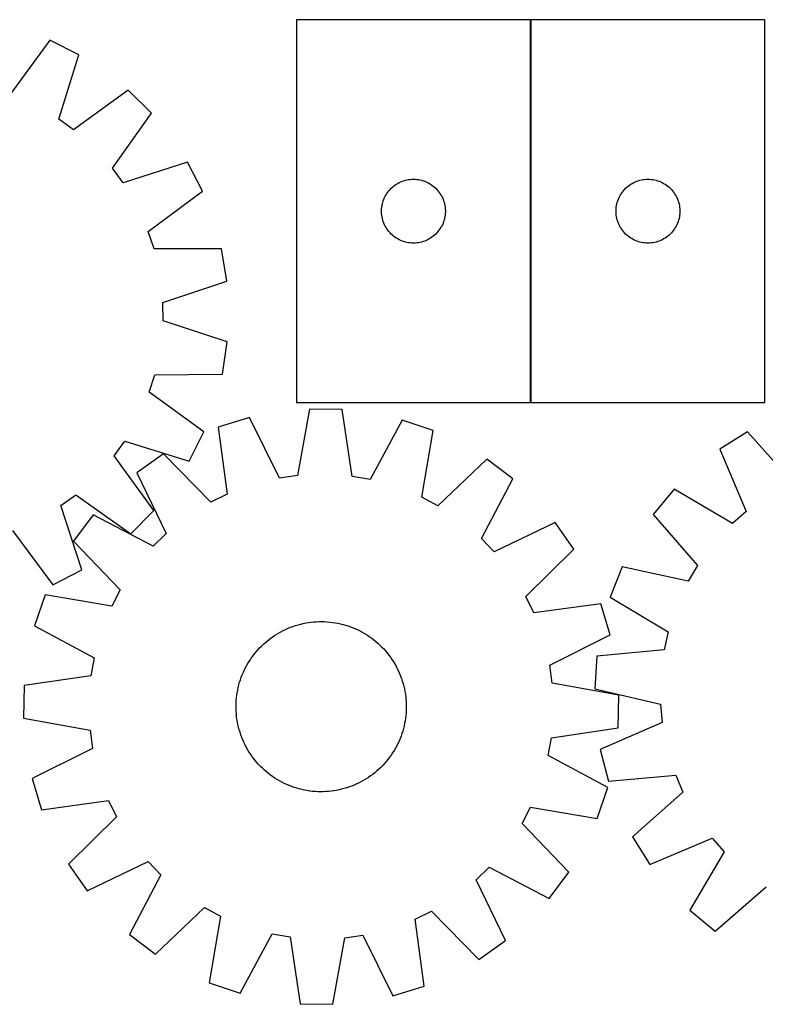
# Model space of a CAD drawing. Header units: millimetres. Extents: x 7 to 1492, y 7 to 471.
# Tile 2 of 5: x 350 to 700, y 7 to 469. Entities that reach past the tile are written whole.
import ezdxf

# ---------------------------------------------------------------- set-up
doc = ezdxf.new("R2010")
doc.units = ezdxf.units.MM
doc.layers.add('COMMON', color=5, linetype='CONTINUOUS', true_color=0x0000ff)
doc.layers.add('CUT', color=7, linetype='CONTINUOUS', true_color=0x000000)

msp = doc.modelspace()

# ---------------------------------------------------------------- linework, layer by layer
at = {"layer": 'COMMON'}
msp.add_line((590.084995, 469.319155), (590.084995, 289.319155), dxfattribs=at)
at = {"layer": 'CUT'}
for p, q in [((589.984995, 469.319155), (479.984995, 469.319155)), ((479.984995, 469.319155), (479.984995, 289.319155)), ((589.984995, 289.319155), (589.984995, 469.319155)), ((700.184996, 469.319155), (590.184996, 469.319155)), ((590.184996, 469.319155), (590.184996, 289.319155)), ((700.184996, 289.319155), (700.184996, 469.319155)), ((364.023028, 459.771036), (345.357792, 434.069213)), ((377.771878, 452.864539), (364.023028, 459.771036)), ((368.296444, 422.546378), (377.771878, 452.864539)), ((400.955978, 436.222324), (375.261983, 417.546314)), ((411.897686, 425.405228), (400.955978, 436.222324)), ((375.261983, 417.546314), (368.296444, 422.546378)), ((393.517186, 399.499013), (411.897686, 425.405228)), ((398.596702, 392.591199), (393.517186, 399.499013)), ((428.804348, 402.41326), (398.596702, 392.591199)), ((435.867864, 388.744416), (428.804348, 402.41326)), ((529.693713, 393.354907), (530.423272, 393.608686)), ((530.423272, 393.608686), (531.164928, 393.824571)), ((531.164928, 393.824571), (531.916714, 394.00199)), ((531.916714, 394.00199), (532.676636, 394.140473)), ((532.676636, 394.140473), (533.44268, 394.239653)), ((533.44268, 394.239653), (534.212813, 394.299266)), ((534.212813, 394.299266), (534.984995, 394.319155)), ((534.984995, 394.319155), (535.757176, 394.299266)), ((535.757176, 394.299266), (536.52731, 394.239653)), ((536.52731, 394.239653), (537.293353, 394.140473)), ((537.293353, 394.140473), (538.053276, 394.00199)), ((538.053276, 394.00199), (538.805061, 393.824571)), ((538.805061, 393.824571), (539.546717, 393.608686)), ((539.546717, 393.608686), (540.276276, 393.354907)), ((639.893714, 393.354907), (640.623273, 393.608686)), ((640.623273, 393.608686), (641.364929, 393.824571)), ((641.364929, 393.824571), (642.116715, 394.00199)), ((642.116715, 394.00199), (642.876637, 394.140473)), ((642.876637, 394.140473), (643.642681, 394.239653)), ((643.642681, 394.239653), (644.412814, 394.299266)), ((644.412814, 394.299266), (645.184996, 394.319155)), ((645.184996, 394.319155), (645.957177, 394.299266)), ((645.957177, 394.299266), (646.727311, 394.239653)), ((646.727311, 394.239653), (647.493354, 394.140473)), ((647.493354, 394.140473), (648.253277, 394.00199)), ((648.253277, 394.00199), (649.005062, 393.824571)), ((649.005062, 393.824571), (649.746718, 393.608686)), ((649.746718, 393.608686), (650.476277, 393.354907)), ((522.987406, 388.322369), (523.466788, 388.928052)), ((523.466788, 388.928052), (523.976714, 389.508255)), ((523.976714, 389.508255), (524.515832, 390.061438)), ((524.515832, 390.061438), (525.082713, 390.586134)), ((525.082713, 390.586134), (525.675852, 391.080952)), ((525.675852, 391.080952), (526.293678, 391.54458)), ((526.293678, 391.54458), (526.934552, 391.975788)), ((526.934552, 391.975788), (527.596774, 392.373433)), ((527.596774, 392.373433), (528.278588, 392.736461)), ((528.278588, 392.736461), (528.978186, 393.063908)), ((528.978186, 393.063908), (529.693713, 393.354907)), ((540.276276, 393.354907), (540.991803, 393.063908)), ((540.991803, 393.063908), (541.691401, 392.736461)), ((541.691401, 392.736461), (542.373216, 392.373433)), ((542.373216, 392.373433), (543.035437, 391.975788)), ((543.035437, 391.975788), (543.676311, 391.54458)), ((543.676311, 391.54458), (544.294137, 391.080952)), ((544.294137, 391.080952), (544.887276, 390.586134)), ((544.887276, 390.586134), (545.454157, 390.061438)), ((545.454157, 390.061438), (545.993275, 389.508255)), ((545.993275, 389.508255), (546.503201, 388.928052)), ((546.503201, 388.928052), (546.982583, 388.322369)), ((633.187407, 388.322369), (633.666789, 388.928052)), ((633.666789, 388.928052), (634.176715, 389.508255)), ((634.176715, 389.508255), (634.715833, 390.061438)), ((634.715833, 390.061438), (635.282714, 390.586134)), ((635.282714, 390.586134), (635.875853, 391.080952)), ((635.875853, 391.080952), (636.493679, 391.54458)), ((636.493679, 391.54458), (637.134553, 391.975788)), ((637.134553, 391.975788), (637.796775, 392.373433)), ((637.796775, 392.373433), (638.478589, 392.736461)), ((638.478589, 392.736461), (639.178187, 393.063908)), ((639.178187, 393.063908), (639.893714, 393.354907)), ((650.476277, 393.354907), (651.191804, 393.063908)), ((651.191804, 393.063908), (651.891402, 392.736461)), ((651.891402, 392.736461), (652.573217, 392.373433)), ((652.573217, 392.373433), (653.235438, 391.975788)), ((653.235438, 391.975788), (653.876312, 391.54458)), ((653.876312, 391.54458), (654.494138, 391.080952)), ((654.494138, 391.080952), (655.087277, 390.586134)), ((655.087277, 390.586134), (655.654158, 390.061438)), ((655.654158, 390.061438), (656.193276, 389.508255)), ((656.193276, 389.508255), (656.703202, 388.928052)), ((656.703202, 388.928052), (657.182584, 388.322369)), ((410.381509, 369.786028), (435.867864, 388.744416)), ((520.582746, 383.511439), (520.817656, 384.247291)), ((520.817656, 384.247291), (521.090135, 384.970073)), ((521.090135, 384.970073), (521.399461, 385.677871)), ((521.399461, 385.677871), (521.744813, 386.368806)), ((521.744813, 386.368806), (522.125275, 387.041047)), ((522.125275, 387.041047), (522.539839, 387.692811)), ((522.539839, 387.692811), (522.987406, 388.322369)), ((546.982583, 388.322369), (547.43015, 387.692811)), ((547.43015, 387.692811), (547.844714, 387.041047)), ((547.844714, 387.041047), (548.225177, 386.368806)), ((548.225177, 386.368806), (548.570529, 385.677871)), ((548.570529, 385.677871), (548.879854, 384.970073)), ((548.879854, 384.970073), (549.152333, 384.247291)), ((549.152333, 384.247291), (549.387243, 383.511439)), ((630.782747, 383.511439), (631.017657, 384.247291)), ((631.017657, 384.247291), (631.290136, 384.970073)), ((631.290136, 384.970073), (631.599462, 385.677871)), ((631.599462, 385.677871), (631.944814, 386.368806)), ((631.944814, 386.368806), (632.325276, 387.041047)), ((632.325276, 387.041047), (632.73984, 387.692811)), ((632.73984, 387.692811), (633.187407, 388.322369)), ((657.182584, 388.322369), (657.630151, 387.692811)), ((657.630151, 387.692811), (658.044715, 387.041047)), ((658.044715, 387.041047), (658.425178, 386.368806)), ((658.425178, 386.368806), (658.77053, 385.677871)), ((658.77053, 385.677871), (659.079855, 384.970073)), ((659.079855, 384.970073), (659.352334, 384.247291)), ((659.352334, 384.247291), (659.587244, 383.511439)), ((519.989968, 379.705374), (520.029732, 380.476787)), ((519.989968, 378.932936), (519.989968, 379.705374)), ((520.029732, 380.476787), (520.109154, 381.24513)), ((520.109154, 381.24513), (520.228025, 382.008366)), ((520.228025, 382.008366), (520.386029, 382.764471)), ((520.386029, 382.764471), (520.582746, 383.511439)), ((549.387243, 383.511439), (549.58396, 382.764471)), ((549.58396, 382.764471), (549.741964, 382.008366)), ((549.741964, 382.008366), (549.860835, 381.24513)), ((549.860835, 381.24513), (549.940257, 380.476787)), ((549.940257, 380.476787), (549.980022, 379.705374)), ((549.980022, 379.705374), (549.980022, 378.932936)), ((630.189969, 379.705374), (630.229733, 380.476787)), ((630.189969, 378.932936), (630.189969, 379.705374)), ((630.229733, 380.476787), (630.309155, 381.24513)), ((630.309155, 381.24513), (630.428026, 382.008366)), ((630.428026, 382.008366), (630.58603, 382.764471)), ((630.58603, 382.764471), (630.782747, 383.511439)), ((659.587244, 383.511439), (659.783961, 382.764471)), ((659.783961, 382.764471), (659.941965, 382.008366)), ((659.941965, 382.008366), (660.060836, 381.24513)), ((660.060836, 381.24513), (660.140258, 380.476787)), ((660.140258, 380.476787), (660.180023, 379.705374)), ((660.180023, 379.705374), (660.180023, 378.932936)), ((520.029732, 378.161523), (519.989968, 378.932936)), ((520.109154, 377.393179), (520.029732, 378.161523)), ((520.228025, 376.629943), (520.109154, 377.393179)), ((520.386029, 375.873839), (520.228025, 376.629943)), ((520.582746, 375.12687), (520.386029, 375.873839)), ((520.817656, 374.391019), (520.582746, 375.12687)), ((549.387243, 375.12687), (549.152333, 374.391019)), ((549.58396, 375.873839), (549.387243, 375.12687)), ((549.741964, 376.629943), (549.58396, 375.873839)), ((549.860835, 377.393179), (549.741964, 376.629943)), ((549.940257, 378.161523), (549.860835, 377.393179)), ((549.980022, 378.932936), (549.940257, 378.161523)), ((630.229733, 378.161523), (630.189969, 378.932936)), ((630.309155, 377.393179), (630.229733, 378.161523)), ((630.428026, 376.629943), (630.309155, 377.393179)), ((630.58603, 375.873839), (630.428026, 376.629943)), ((630.782747, 375.12687), (630.58603, 375.873839)), ((631.017657, 374.391019), (630.782747, 375.12687)), ((659.587244, 375.12687), (659.352334, 374.391019)), ((659.783961, 375.873839), (659.587244, 375.12687)), ((659.941965, 376.629943), (659.783961, 375.873839)), ((660.060836, 377.393179), (659.941965, 376.629943)), ((660.140258, 378.161523), (660.060836, 377.393179)), ((660.180023, 378.932936), (660.140258, 378.161523)), ((521.090135, 373.668236), (520.817656, 374.391019)), ((521.399461, 372.960439), (521.090135, 373.668236)), ((521.744813, 372.269504), (521.399461, 372.960439)), ((522.125275, 371.597263), (521.744813, 372.269504)), ((522.539839, 370.945499), (522.125275, 371.597263)), ((522.987406, 370.315941), (522.539839, 370.945499)), ((523.466788, 369.710257), (522.987406, 370.315941)), ((546.982583, 370.315941), (546.503201, 369.710257)), ((547.43015, 370.945499), (546.982583, 370.315941)), ((547.844714, 371.597263), (547.43015, 370.945499)), ((548.225177, 372.269504), (547.844714, 371.597263)), ((548.570529, 372.960439), (548.225177, 372.269504)), ((548.879854, 373.668236), (548.570529, 372.960439)), ((549.152333, 374.391019), (548.879854, 373.668236)), ((631.290136, 373.668236), (631.017657, 374.391019)), ((631.599462, 372.960439), (631.290136, 373.668236)), ((631.944814, 372.269504), (631.599462, 372.960439)), ((632.325276, 371.597263), (631.944814, 372.269504)), ((632.73984, 370.945499), (632.325276, 371.597263)), ((633.187407, 370.315941), (632.73984, 370.945499)), ((633.666789, 369.710257), (633.187407, 370.315941)), ((657.182584, 370.315941), (656.703202, 369.710257)), ((657.630151, 370.945499), (657.182584, 370.315941)), ((658.044715, 371.597263), (657.630151, 370.945499)), ((658.425178, 372.269504), (658.044715, 371.597263)), ((658.77053, 372.960439), (658.425178, 372.269504)), ((659.079855, 373.668236), (658.77053, 372.960439)), ((659.352334, 374.391019), (659.079855, 373.668236)), ((413.077784, 361.64665), (410.381509, 369.786028)), ((523.976714, 369.130055), (523.466788, 369.710257)), ((524.515832, 368.576872), (523.976714, 369.130055)), ((525.082713, 368.052176), (524.515832, 368.576872)), ((525.675852, 367.557358), (525.082713, 368.052176)), ((526.293678, 367.09373), (525.675852, 367.557358)), ((526.934552, 366.662521), (526.293678, 367.09373)), ((527.596774, 366.264876), (526.934552, 366.662521)), ((528.278588, 365.901849), (527.596774, 366.264876)), ((528.978186, 365.574401), (528.278588, 365.901849)), ((541.691401, 365.901849), (540.991803, 365.574401)), ((542.373216, 366.264876), (541.691401, 365.901849)), ((543.035437, 366.662521), (542.373216, 366.264876)), ((543.676311, 367.09373), (543.035437, 366.662521)), ((544.294137, 367.557358), (543.676311, 367.09373)), ((544.887276, 368.052176), (544.294137, 367.557358)), ((545.454157, 368.576872), (544.887276, 368.052176)), ((545.993275, 369.130055), (545.454157, 368.576872)), ((546.503201, 369.710257), (545.993275, 369.130055)), ((634.176715, 369.130055), (633.666789, 369.710257)), ((634.715833, 368.576872), (634.176715, 369.130055)), ((635.282714, 368.052176), (634.715833, 368.576872)), ((635.875853, 367.557358), (635.282714, 368.052176)), ((636.493679, 367.09373), (635.875853, 367.557358)), ((637.134553, 366.662521), (636.493679, 367.09373)), ((637.796775, 366.264876), (637.134553, 366.662521)), ((638.478589, 365.901849), (637.796775, 366.264876)), ((639.178187, 365.574401), (638.478589, 365.901849)), ((651.891402, 365.901849), (651.191804, 365.574401)), ((652.573217, 366.264876), (651.891402, 365.901849)), ((653.235438, 366.662521), (652.573217, 366.264876)), ((653.876312, 367.09373), (653.235438, 366.662521)), ((654.494138, 367.557358), (653.876312, 367.09373)), ((655.087277, 368.052176), (654.494138, 367.557358)), ((655.654158, 368.576872), (655.087277, 368.052176)), ((656.193276, 369.130055), (655.654158, 368.576872)), ((656.703202, 369.710257), (656.193276, 369.130055)), ((444.842146, 361.653309), (413.077784, 361.64665)), ((447.336044, 346.47072), (444.842146, 361.653309)), ((529.693713, 365.283403), (528.978186, 365.574401)), ((530.423272, 365.029624), (529.693713, 365.283403)), ((531.164928, 364.813739), (530.423272, 365.029624)), ((531.916714, 364.63632), (531.164928, 364.813739)), ((532.676636, 364.497836), (531.916714, 364.63632)), ((533.44268, 364.398657), (532.676636, 364.497836)), ((534.212813, 364.339043), (533.44268, 364.398657)), ((534.984995, 364.319155), (534.212813, 364.339043)), ((535.757176, 364.339043), (534.984995, 364.319155)), ((536.52731, 364.398657), (535.757176, 364.339043)), ((537.293353, 364.497836), (536.52731, 364.398657)), ((538.053276, 364.63632), (537.293353, 364.497836)), ((538.805061, 364.813739), (538.053276, 364.63632)), ((539.546717, 365.029624), (538.805061, 364.813739)), ((540.276276, 365.283403), (539.546717, 365.029624)), ((540.991803, 365.574401), (540.276276, 365.283403)), ((639.893714, 365.283403), (639.178187, 365.574401)), ((640.623273, 365.029624), (639.893714, 365.283403)), ((641.364929, 364.813739), (640.623273, 365.029624)), ((642.116715, 364.63632), (641.364929, 364.813739)), ((642.876637, 364.497836), (642.116715, 364.63632)), ((643.642681, 364.398657), (642.876637, 364.497836)), ((644.412814, 364.339043), (643.642681, 364.398657)), ((645.184996, 364.319155), (644.412814, 364.339043)), ((645.957177, 364.339043), (645.184996, 364.319155)), ((646.727311, 364.398657), (645.957177, 364.339043)), ((647.493354, 364.497836), (646.727311, 364.398657)), ((648.253277, 364.63632), (647.493354, 364.497836)), ((649.005062, 364.813739), (648.253277, 364.63632)), ((649.746718, 365.029624), (649.005062, 364.813739)), ((650.476277, 365.283403), (649.746718, 365.029624)), ((651.191804, 365.574401), (650.476277, 365.283403)), ((417.238616, 336.315938), (447.336044, 346.47072)), ((417.28772, 327.741735), (417.238616, 336.315938)), ((447.499482, 317.93234), (417.28772, 327.741735)), ((445.179641, 302.722183), (447.499482, 317.93234)), ((410.814412, 294.195302), (413.417286, 302.365028)), ((413.417286, 302.365028), (445.179641, 302.722183)), ((436.516235, 275.530066), (410.814412, 294.195302)), ((479.984995, 289.319155), (589.984995, 289.319155)), ((590.184996, 289.319155), (700.184996, 289.319155)), ((486.167226, 286.30011), (480.522292, 255.04136)), ((501.551291, 286.052946), (486.167226, 286.30011)), ((506.189147, 254.628989), (501.551291, 286.052946)), ((457.911658, 282.289037), (443.204165, 277.770167)), ((443.204165, 277.770167), (447.494999, 246.296948)), ((472.033058, 253.836255), (457.911658, 282.289037)), ((529.663423, 281.136253), (514.635286, 253.151795)), ((544.21816, 276.147247), (529.663423, 281.136253)), ((429.609739, 261.781217), (436.516235, 275.530066)), ((538.918487, 244.828112), (544.21816, 276.147247)), ((691.96172, 275.645129), (678.955597, 267.424951)), ((713.055047, 251.895469), (691.96172, 275.645129)), ((394.291513, 264.291111), (399.291577, 271.25665)), ((399.291577, 271.25665), (429.609739, 261.781217)), ((412.967524, 238.597117), (394.291513, 264.291111)), ((417.571013, 265.223959), (404.979763, 256.381393)), ((439.793655, 242.527507), (417.571013, 265.223959)), ((678.955597, 267.424951), (691.355563, 238.180882)), ((569.435045, 262.784068), (546.494764, 240.813217)), ((581.735735, 253.541581), (569.435045, 262.784068)), ((404.979763, 256.381393), (418.786348, 227.774524)), ((480.522292, 255.04136), (472.033058, 253.836255)), ((514.635286, 253.151795), (506.189147, 254.628989)), ((567.017301, 225.393003), (581.735735, 253.541581)), ((369.336399, 240.956392), (376.244212, 246.035908)), ((376.244212, 246.035908), (402.150427, 227.655409)), ((447.494999, 246.296948), (439.793655, 242.527507)), ((657.513365, 248.591563), (647.683982, 236.754596)), ((684.91336, 232.522491), (657.513365, 248.591563)), ((379.158459, 210.748746), (369.336399, 240.956392)), ((546.494764, 240.813217), (538.918487, 244.828112)), ((384.478178, 236.52816), (375.235691, 224.22747)), ((412.626757, 221.809726), (384.478178, 236.52816)), ((402.150427, 227.655409), (412.967524, 238.597117)), ((647.683982, 236.754596), (668.513965, 212.773634)), ((691.355563, 238.180882), (684.91336, 232.522491)), ((601.588967, 233.039996), (572.982098, 219.233411)), ((610.431533, 220.448746), (601.588967, 233.039996)), ((346.531228, 229.171585), (365.489616, 203.685231)), ((418.786348, 227.774524), (412.626757, 221.809726)), ((375.235691, 224.22747), (397.206542, 201.28719)), ((572.982098, 219.233411), (567.017301, 225.393003)), ((587.735082, 198.226104), (610.431533, 220.448746)), ((365.489616, 203.685231), (379.158459, 210.748746)), ((633.111045, 212.216966), (627.42057, 197.921895)), ((664.135604, 205.401434), (633.111045, 212.216966)), ((668.513965, 212.773634), (664.135604, 205.401434)), ((361.872512, 199.010586), (356.883507, 184.455848)), ((393.191647, 193.710912), (361.872512, 199.010586)), ((397.206542, 201.28719), (393.191647, 193.710912)), ((591.504523, 190.524761), (587.735082, 198.226104)), ((622.977742, 194.815594), (591.504523, 190.524761)), ((627.496611, 180.108101), (622.977742, 194.815594)), ((627.42057, 197.921895), (654.641586, 181.551463)), ((480.769791, 184.908175), (481.984522, 185.229791)), ((481.984522, 185.229791), (483.208755, 185.513092)), ((483.208755, 185.513092), (484.441283, 185.7578)), ((484.441283, 185.7578), (485.680889, 185.963673)), ((485.680889, 185.963673), (486.92635, 186.130506)), ((486.92635, 186.130506), (488.176437, 186.258137)), ((488.176437, 186.258137), (489.429916, 186.346438)), ((489.429916, 186.346438), (490.68555, 186.395323)), ((490.68555, 186.395323), (491.9421, 186.404744)), ((491.9421, 186.404744), (493.198326, 186.374691)), ((493.198326, 186.374691), (494.452988, 186.305193)), ((494.452988, 186.305193), (495.704848, 186.19632)), ((495.704848, 186.19632), (496.952671, 186.048179)), ((496.952671, 186.048179), (498.195224, 185.860916)), ((498.195224, 185.860916), (499.431283, 185.634716)), ((499.431283, 185.634716), (500.659626, 185.369801)), ((500.659626, 185.369801), (501.879042, 185.066435)), ((356.883507, 184.455848), (384.867964, 169.427712)), ((470.458623, 180.354054), (471.535393, 181.001799)), ((471.535393, 181.001799), (472.631978, 181.615402)), ((472.631978, 181.615402), (473.747295, 182.194257)), ((473.747295, 182.194257), (474.880245, 182.737794)), ((474.880245, 182.737794), (476.029708, 183.245476)), ((476.029708, 183.245476), (477.194551, 183.716802)), ((477.194551, 183.716802), (478.373623, 184.151307)), ((478.373623, 184.151307), (479.565762, 184.548562)), ((479.565762, 184.548562), (480.769791, 184.908175)), ((501.879042, 185.066435), (503.088327, 184.724915)), ((503.088327, 184.724915), (504.286289, 184.345579)), ((504.286289, 184.345579), (505.471743, 183.928802)), ((505.471743, 183.928802), (506.643522, 183.474994)), ((506.643522, 183.474994), (507.800468, 182.984603)), ((507.800468, 182.984603), (508.94144, 182.458114)), ((508.94144, 182.458114), (510.065311, 181.896046)), ((510.065311, 181.896046), (511.170972, 181.298954)), ((511.170972, 181.298954), (512.257333, 180.667427)), ((512.257333, 180.667427), (513.323322, 180.002088)), ((654.641586, 181.551463), (652.755652, 173.187097)), ((464.472123, 175.788683), (465.408445, 176.626721)), ((465.408445, 176.626721), (466.370629, 177.434934)), ((466.370629, 177.434934), (467.357724, 178.212526)), ((467.357724, 178.212526), (468.368757, 178.958729)), ((468.368757, 178.958729), (469.40273, 179.672807)), ((469.40273, 179.672807), (470.458623, 180.354054)), ((513.323322, 180.002088), (514.367885, 179.303593)), ((514.367885, 179.303593), (515.389992, 178.572633)), ((515.389992, 178.572633), (516.388636, 177.809928)), ((516.388636, 177.809928), (517.362829, 177.016232)), ((517.362829, 177.016232), (518.311611, 176.192327)), ((518.311611, 176.192327), (519.234046, 175.339027)), ((599.043829, 165.986701), (627.496611, 180.108101)), ((460.209831, 171.181061), (461.003527, 172.155255)), ((461.003527, 172.155255), (461.827432, 173.104037)), ((461.827432, 173.104037), (462.680733, 174.026471)), ((462.680733, 174.026471), (463.562586, 174.921648)), ((463.562586, 174.921648), (464.472123, 175.788683)), ((519.234046, 175.339027), (520.129222, 174.457173)), ((520.129222, 174.457173), (520.996257, 173.547636)), ((520.996257, 173.547636), (521.834295, 172.611314)), ((521.834295, 172.611314), (522.642509, 171.64913)), ((522.642509, 171.64913), (523.420101, 170.662035)), ((652.755652, 173.187097), (621.143428, 170.081936)), ((384.867964, 169.427712), (383.39077, 160.981573)), ((456.720805, 165.963398), (457.352333, 167.049759)), ((457.352333, 167.049759), (458.017672, 168.115747)), ((458.017672, 168.115747), (458.716166, 169.16031)), ((458.716166, 169.16031), (459.447126, 170.182418)), ((459.447126, 170.182418), (460.209831, 171.181061)), ((523.420101, 170.662035), (524.166304, 169.651002)), ((524.166304, 169.651002), (524.880382, 168.617029)), ((524.880382, 168.617029), (525.561629, 167.561136)), ((525.561629, 167.561136), (526.209373, 166.484366)), ((621.143428, 170.081936), (620.148884, 154.728063)), ((454.544765, 161.435948), (455.035156, 162.592894)), ((455.035156, 162.592894), (455.561645, 163.733865)), ((455.561645, 163.733865), (456.123713, 164.857736)), ((456.123713, 164.857736), (456.720805, 165.963398)), ((526.209373, 166.484366), (526.822976, 165.387782)), ((526.822976, 165.387782), (527.401832, 164.272464)), ((527.401832, 164.272464), (527.945369, 163.139515)), ((527.945369, 163.139515), (528.453051, 161.990051)), ((528.453051, 161.990051), (528.924377, 160.825209)), ((600.248935, 157.497467), (599.043829, 165.986701)), ((383.39077, 160.981573), (351.966814, 156.343717)), ((452.953324, 156.671467), (453.294844, 157.880753)), ((453.294844, 157.880753), (453.67418, 159.078714)), ((453.67418, 159.078714), (454.090958, 160.264169)), ((454.090958, 160.264169), (454.544765, 161.435948)), ((528.924377, 160.825209), (529.358882, 159.646136)), ((529.358882, 159.646136), (529.756137, 158.453997)), ((529.756137, 158.453997), (530.115749, 157.249968)), ((631.507685, 151.852533), (600.248935, 157.497467)), ((351.966814, 156.343717), (351.719649, 140.959652)), ((451.97158, 151.745096), (452.158843, 152.98765)), ((452.158843, 152.98765), (452.385044, 154.223708)), ((452.385044, 154.223708), (452.649958, 155.452051)), ((452.649958, 155.452051), (452.953324, 156.671467)), ((530.115749, 157.249968), (530.437365, 156.035238)), ((530.437365, 156.035238), (530.720667, 154.811004)), ((530.720667, 154.811004), (530.965375, 153.578477)), ((530.965375, 153.578477), (531.171247, 152.33887)), ((620.148884, 154.728063), (651.09635, 147.570613)), ((451.645069, 147.990752), (451.714566, 149.245414)), ((451.714566, 149.245414), (451.823439, 150.497274)), ((451.823439, 150.497274), (451.97158, 151.745096)), ((531.171247, 152.33887), (531.338081, 151.093409)), ((531.338081, 151.093409), (531.465711, 149.843322)), ((531.465711, 149.843322), (531.554013, 148.589843)), ((531.554013, 148.589843), (531.602898, 147.334209)), ((631.26052, 136.468468), (631.507685, 151.852533)), ((451.615015, 146.734526), (451.645069, 147.990752)), ((451.624436, 145.477976), (451.615015, 146.734526)), ((451.673321, 144.222341), (451.624436, 145.477976)), ((451.761622, 142.968862), (451.673321, 144.222341)), ((531.512768, 143.566771), (531.403895, 142.314911)), ((531.582265, 144.821433), (531.512768, 143.566771)), ((531.612319, 146.077659), (531.582265, 144.821433)), ((531.602898, 147.334209), (531.612319, 146.077659)), ((651.09635, 147.570613), (651.887452, 139.032843)), ((351.719649, 140.959652), (382.978399, 135.314717)), ((451.889253, 141.718775), (451.761622, 142.968862)), ((452.056087, 140.473314), (451.889253, 141.718775)), ((452.261959, 139.233708), (452.056087, 140.473314)), ((452.506667, 138.00118), (452.261959, 139.233708)), ((531.06849, 139.824535), (530.84229, 138.588477)), ((531.255754, 141.067089), (531.06849, 139.824535)), ((531.403895, 142.314911), (531.255754, 141.067089)), ((651.887452, 139.032843), (622.781987, 126.310945)), ((382.978399, 135.314717), (384.183505, 126.825484)), ((452.789968, 136.776947), (452.506667, 138.00118)), ((453.111584, 135.562217), (452.789968, 136.776947)), ((453.471197, 134.358188), (453.111584, 135.562217)), ((453.868452, 133.166049), (453.471197, 134.358188)), ((529.93249, 134.931432), (529.553154, 133.733471)), ((530.274009, 136.140717), (529.93249, 134.931432)), ((530.577376, 137.360133), (530.274009, 136.140717)), ((530.84229, 138.588477), (530.577376, 137.360133)), ((599.836564, 131.830612), (631.26052, 136.468468)), ((454.302957, 131.986976), (453.868452, 133.166049)), ((454.774283, 130.822133), (454.302957, 131.986976)), ((455.281965, 129.67267), (454.774283, 130.822133)), ((455.825502, 128.539721), (455.281965, 129.67267)), ((528.192178, 130.219291), (527.665689, 129.07832)), ((528.682568, 131.376237), (528.192178, 130.219291)), ((529.136376, 132.548016), (528.682568, 131.376237)), ((529.553154, 133.733471), (529.136376, 132.548016)), ((598.35937, 123.384473), (599.836564, 131.830612)), ((384.183505, 126.825484), (355.730722, 112.704084)), ((456.404357, 127.424403), (455.825502, 128.539721)), ((457.01796, 126.327818), (456.404357, 127.424403)), ((457.665705, 125.251048), (457.01796, 126.327818)), ((458.346952, 124.195156), (457.665705, 125.251048)), ((525.875001, 125.762426), (525.209662, 124.696438)), ((526.506529, 126.848787), (525.875001, 125.762426)), ((527.103621, 127.954448), (526.506529, 126.848787)), ((527.665689, 129.07832), (527.103621, 127.954448)), ((622.781987, 126.310945), (626.580728, 111.401213)), ((459.06103, 123.161183), (458.346952, 124.195156)), ((459.807233, 122.15015), (459.06103, 123.161183)), ((460.584825, 121.163054), (459.807233, 122.15015)), ((461.393039, 120.200871), (460.584825, 121.163054)), ((522.223806, 120.65693), (521.399901, 119.708148)), ((523.017503, 121.631124), (522.223806, 120.65693)), ((523.780208, 122.629767), (523.017503, 121.631124)), ((524.511168, 123.651874), (523.780208, 122.629767)), ((525.209662, 124.696438), (524.511168, 123.651874)), ((626.343827, 108.356336), (598.35937, 123.384473)), ((462.231077, 119.264549), (461.393039, 120.200871)), ((463.098112, 118.355012), (462.231077, 119.264549)), ((463.993288, 117.473158), (463.098112, 118.355012)), ((464.915723, 116.619858), (463.993288, 117.473158)), ((465.864505, 115.795953), (464.915723, 116.619858)), ((466.838698, 115.002256), (465.864505, 115.795953)), ((517.818888, 116.185464), (516.856705, 115.37725)), ((518.755211, 117.023502), (517.818888, 116.185464)), ((519.664747, 117.890537), (518.755211, 117.023502)), ((520.546601, 118.785714), (519.664747, 117.890537)), ((521.399901, 119.708148), (520.546601, 118.785714)), ((355.730722, 112.704084), (360.249592, 97.99659)), ((467.837341, 114.239552), (466.838698, 115.002256)), ((468.859449, 113.508591), (467.837341, 114.239552)), ((469.904012, 112.810097), (468.859449, 113.508591)), ((470.97, 112.144758), (469.904012, 112.810097)), ((472.056361, 111.513231), (470.97, 112.144758)), ((473.162023, 110.916138), (472.056361, 111.513231)), ((510.595356, 111.196783), (509.480039, 110.617927)), ((511.691941, 111.810386), (510.595356, 111.196783)), ((512.768711, 112.458131), (511.691941, 111.810386)), ((513.824603, 113.139378), (512.768711, 112.458131)), ((514.858576, 113.853455), (513.824603, 113.139378)), ((515.869609, 114.599658), (514.858576, 113.853455)), ((516.856705, 115.37725), (515.869609, 114.599658)), ((626.580728, 111.401213), (658.225291, 114.157367)), ((658.225291, 114.157367), (661.61599, 106.281928)), ((474.285894, 110.35407), (473.162023, 110.916138)), ((475.426866, 109.827581), (474.285894, 110.35407)), ((476.583812, 109.337191), (475.426866, 109.827581)), ((477.75559, 108.883383), (476.583812, 109.337191)), ((478.941045, 108.466606), (477.75559, 108.883383)), ((480.139007, 108.08727), (478.941045, 108.466606)), ((481.348292, 107.74575), (480.139007, 108.08727)), ((482.567708, 107.442383), (481.348292, 107.74575)), ((483.796051, 107.177469), (482.567708, 107.442383)), ((485.03211, 106.951269), (483.796051, 107.177469)), ((486.274663, 106.764006), (485.03211, 106.951269)), ((487.522486, 106.615864), (486.274663, 106.764006)), ((488.774346, 106.506991), (487.522486, 106.615864)), ((490.029008, 106.437494), (488.774346, 106.506991)), ((493.797418, 106.465746), (492.541784, 106.416861)), ((495.050897, 106.554048), (493.797418, 106.465746)), ((496.300984, 106.681678), (495.050897, 106.554048)), ((497.546445, 106.848512), (496.300984, 106.681678)), ((498.786051, 107.054385), (497.546445, 106.848512)), ((500.018579, 107.299092), (498.786051, 107.054385)), ((501.242812, 107.582394), (500.018579, 107.299092)), ((502.457543, 107.90401), (501.242812, 107.582394)), ((503.661571, 108.263623), (502.457543, 107.90401)), ((504.85371, 108.660878), (503.661571, 108.263623)), ((506.032783, 109.095382), (504.85371, 108.660878)), ((507.197626, 109.566708), (506.032783, 109.095382)), ((508.347089, 110.07439), (507.197626, 109.566708)), ((509.480039, 110.617927), (508.347089, 110.07439)), ((621.354822, 93.801599), (626.343827, 108.356336)), ((360.249592, 97.99659), (391.722811, 102.287424)), ((391.722811, 102.287424), (395.492252, 94.586081)), ((491.285234, 106.407441), (490.029008, 106.437494)), ((492.541784, 106.416861), (491.285234, 106.407441)), ((661.61599, 106.281928), (637.86633, 85.188601)), ((586.020791, 91.524995), (590.035687, 99.101273)), ((590.035687, 99.101273), (621.354822, 93.801599)), ((395.492252, 94.586081), (372.7958, 72.363438)), ((607.991642, 68.584715), (586.020791, 91.524995)), ((637.86633, 85.188601), (646.086508, 72.182479)), ((646.086508, 72.182479), (675.330578, 84.582445)), ((675.330578, 84.582445), (680.988968, 78.140241)), ((680.988968, 78.140241), (664.919896, 50.740247)), ((372.7958, 72.363438), (381.638366, 59.772189)), ((381.638366, 59.772189), (410.245236, 73.578773)), ((410.245236, 73.578773), (416.210033, 67.419182)), ((564.440986, 65.037661), (570.600577, 71.002458)), ((570.600577, 71.002458), (598.749155, 56.284025)), ((416.210033, 67.419182), (401.491599, 39.270604)), ((578.247571, 36.430792), (564.440986, 65.037661)), ((598.749155, 56.284025), (607.991642, 68.584715)), ((676.756863, 40.910864), (700.737825, 61.740847)), ((413.792289, 30.028117), (436.732569, 51.998968)), ((436.732569, 51.998968), (444.308847, 47.984072)), ((444.308847, 47.984072), (439.009174, 16.664937)), ((535.732335, 46.515236), (543.433678, 50.284677)), ((540.023169, 15.042018), (535.732335, 46.515236)), ((543.433678, 50.284677), (565.656321, 27.588226)), ((664.919896, 50.740247), (676.756863, 40.910864)), ((401.491599, 39.270604), (413.792289, 30.028117)), ((453.563911, 11.675932), (468.592047, 39.66039)), ((468.592047, 39.66039), (477.038187, 38.183196)), ((477.038187, 38.183196), (481.676043, 6.759239)), ((497.060108, 6.512074), (502.705042, 37.770825)), ((502.705042, 37.770825), (511.194276, 38.97593)), ((511.194276, 38.97593), (525.315675, 10.523148)), ((565.656321, 27.588226), (578.247571, 36.430792)), ((439.009174, 16.664937), (453.563911, 11.675932)), ((525.315675, 10.523148), (540.023169, 15.042018)), ((481.676043, 6.759239), (497.060108, 6.512074))]:
    msp.add_line(p, q, dxfattribs=at)

doc.saveas('drawing.dxf')
